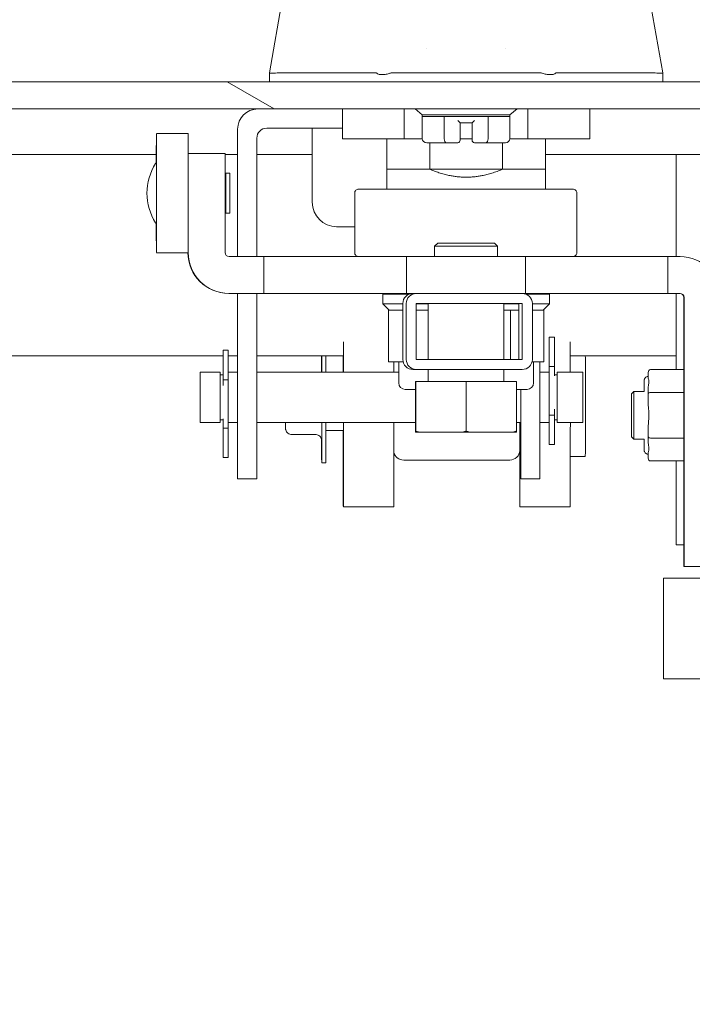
# Model space of a CAD drawing. Header units: inches. Extents: x 15 to 411, y 12 to 253.
# Tile 30 of 88: x 276.71 to 280.05, y 69.62 to 74.51. Entities that reach past the tile are written whole.
import ezdxf

# ---------------------------------------------------------------- set-up
doc = ezdxf.new("R2010")
doc.units = ezdxf.units.IN
doc.header["$LTSCALE"] = 25
doc.header["$MEASUREMENT"] = 0
doc.layers.get('0').update_dxf_attribs({"lineweight": 0})
for name, color, linetype, lineweight in [('Dimension (ANSI)', 7, 'Continuous', 5), ('Hatch (ANSI)', 7, 'Continuous', 5), ('Visible (ANSI)', 7, 'Continuous', 5)]:
    doc.layers.add(name, color=color, linetype=linetype, lineweight=lineweight)
doc.styles.add('ROMANS', font='tahoma.ttf')
doc.dimstyles.new('Default (ANSI)', dxfattribs={"dimscale": 25, "dimtxt": 0.07, "dimasz": 0.07, "dimexe": 0.125, "dimexo": 0.0625, "dimgap": 0.031496, "dimtad": 0, "dimtih": 1, "dimtoh": 1, "dimrnd": 1e-08, "dimzin": 0, "dimdsep": 46, "dimtxsty": 'ROMANS', "dimblk": 'Filled-1', "dimcen": 0.09, "dimdle": 0.393701, "dimclrd": 256, "dimclre": 256, "dimclrt": 256, "dimadec": 0, "dimazin": 0, "dimtfac": 0.928571, "dimtofl": 0, "dimtmove": 0, "dimatfit": 3, "dimfxl": 0, "dimtolj": 1, "dimtzin": 0, "dimlwd": -1, "dimlwe": -1, "dimarcsym": 0})

# ---------------------------------------------------------------- blocks, each defined once
blk = doc.blocks.new('Filled-1')
at = {"color": 0}
for p, q in [((0, 0), (-1, 0.1786)), ((-1, 0.1786), (-1, -0.1786)), ((-1, 0), (0, 0)), ((-1, -0.1786), (0, 0))]:
    blk.add_line(p, q, dxfattribs=at)
at = {"color": 0, "flags": 128}
blk.add_lwpolyline([(-1, -0.1786), (0, 0)], dxfattribs=at)
at = {"color": 0}
blk.add_solid([(-1, -0.1786), (0, 0), (-1, 0.1786), (-1, -0.1786)], dxfattribs=at)
blk = doc.blocks.new('*D27')
at = {"layer": 'Defpoints', "color": 0}
for p in [(280.6536, 80.2035), (248.0911, 73.6121), (280.6536, 73.6121)]:
    blk.add_point(p, dxfattribs=at)
at = {"layer": 'Dimension (ANSI)'}
for p, q in [((248.0911, 75.1746), (248.0911, 83.3285)), ((280.6536, 75.1746), (280.6536, 83.3285)), ((249.8411, 80.2035), (255.8097, 80.2035)), ((278.9036, 80.2035), (272.8725, 80.2035))]:
    blk.add_line(p, q, dxfattribs=at)
at = {"layer": 'Dimension (ANSI)', "xscale": 1.75000000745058, "yscale": 1.75000000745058, "zscale": 1.75000000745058, "rotation": 180}
blk.add_blockref('Filled-1', (248.0911, 80.2035), dxfattribs=at)
at = {"layer": 'Dimension (ANSI)', "xscale": 1.75000000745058, "yscale": 1.75000000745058, "zscale": 1.75000000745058}
blk.add_blockref('Filled-1', (280.6536, 80.2035), dxfattribs=at)
at = {"layer": 'Dimension (ANSI)', "insert": (264.3411, 80.2035), "char_height": 1.75, "attachment_point": 5, "style": 'ROMANS'}
blk.add_mtext('\\A1;\\fTahoma|b0|i0;\\H1.7500;(32.56) (2 PL.)\\P\\fTahoma|b0|i0;\\H1.7500;OPENING', dxfattribs=at)
blk = doc.blocks.new('*D29')
at = {"layer": 'Defpoints', "color": 0}
for p in [(280.6536, 80.2035), (280.6536, 73.6121), (284.6536, 73.6121)]:
    blk.add_point(p, dxfattribs=at)
at = {"layer": 'Dimension (ANSI)'}
for p, q in [((280.6536, 75.1746), (280.6536, 83.3285)), ((284.6536, 75.1746), (284.6536, 83.3285)), ((278.9036, 80.2035), (277.1536, 80.2035)), ((286.4036, 80.2035), (290.6641, 80.2035))]:
    blk.add_line(p, q, dxfattribs=at)
at = {"layer": 'Dimension (ANSI)', "xscale": 1.75000000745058, "yscale": 1.75000000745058, "zscale": 1.75000000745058}
blk.add_blockref('Filled-1', (280.6536, 80.2035), dxfattribs=at)
at = {"layer": 'Dimension (ANSI)', "xscale": 1.75000000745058, "yscale": 1.75000000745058, "zscale": 1.75000000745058, "rotation": 180}
blk.add_blockref('Filled-1', (284.6536, 80.2035), dxfattribs=at)
at = {"layer": 'Dimension (ANSI)', "insert": (296.2919, 80.2035), "char_height": 1.75, "attachment_point": 5, "style": 'ROMANS'}
blk.add_mtext('\\A1;\\fTahoma|b0|i0;\\H1.7500;4.00\\P\\fTahoma|b0|i0;\\H1.7500;MULLION\\P\\fTahoma|b0|i0;\\H1.7500;WIDTH', dxfattribs=at)
blk = doc.blocks.new('*D30')
at = {"layer": 'Defpoints', "color": 0}
for p in [(317.0911, 86.2008), (248.0911, 73.6121), (317.0911, 73.6121)]:
    blk.add_point(p, dxfattribs=at)
at = {"layer": 'Dimension (ANSI)'}
for p, q in [((248.0911, 75.1746), (248.0911, 89.3258)), ((317.0911, 75.1746), (317.0911, 89.3258)), ((249.8411, 86.2008), (272.5859, 86.2008)), ((315.3411, 86.2008), (292.5963, 86.2008))]:
    blk.add_line(p, q, dxfattribs=at)
at = {"layer": 'Dimension (ANSI)', "xscale": 1.75000000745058, "yscale": 1.75000000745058, "zscale": 1.75000000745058, "rotation": 180}
blk.add_blockref('Filled-1', (248.0911, 86.2008), dxfattribs=at)
at = {"layer": 'Dimension (ANSI)', "xscale": 1.75000000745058, "yscale": 1.75000000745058, "zscale": 1.75000000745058}
blk.add_blockref('Filled-1', (317.0911, 86.2008), dxfattribs=at)
at = {"layer": 'Dimension (ANSI)', "insert": (282.5911, 86.2008), "char_height": 1.75, "attachment_point": 5, "style": 'ROMANS'}
blk.add_mtext('\\A1;\\fTahoma|b0|i0;\\H1.7500;(69.00) OPENING', dxfattribs=at)

msp = doc.modelspace()

# ---------------------------------------------------------------- hatches: boundary and pattern name
at = {"layer": 'Hatch (ANSI)'}
h = msp.add_hatch(dxfattribs=at)
h.set_pattern_fill('ANSI31', color=256, scale=25, angle=105, style=0)
edge = h.paths.add_edge_path()
edge.add_line((281.47776, 73.97151), (281.47776, 73.19926))
edge.add_line((281.47776, 73.19926), (281.61176, 73.19926))
edge.add_line((281.61176, 73.19926), (281.61176, 73.97151))
edge.add_ellipse((281.38401, 73.97151), major_axis=(0.22775, 0), ratio=1, start_angle=0, end_angle=90)
edge.add_line((281.38401, 74.19926), (247.33951, 74.19926))
edge.add_ellipse((247.33951, 73.97151), major_axis=(0, 0.22775), ratio=1, start_angle=0, end_angle=90)
edge.add_line((247.11176, 73.97151), (247.11176, 73.32926))
edge.add_line((247.11176, 73.32926), (247.21262, 73.32926))
edge.add_line((247.21262, 73.32926), (247.24576, 73.32926))
edge.add_line((247.24576, 73.32926), (247.24576, 73.38291))
edge.add_line((247.24576, 73.38291), (247.24576, 73.82762))
edge.add_line((247.24576, 73.82762), (247.24576, 73.97151))
edge.add_ellipse((247.33951, 73.97151), major_axis=(-0.09375, 0), ratio=1, start_angle=270, end_angle=360, ccw=False)
edge.add_line((247.33951, 74.06526), (281.38401, 74.06526))
edge.add_ellipse((281.38401, 73.97151), major_axis=(0, 0.09375), ratio=1, start_angle=270, end_angle=360, ccw=False)
h = msp.add_hatch(dxfattribs=at)
h.set_pattern_fill('ANSI31', color=256, scale=25, style=0)
edge = h.paths.add_edge_path()
edge.add_ellipse((246.56885, 72.74612), major_axis=(0, 0.22775), ratio=1, start_angle=0, end_angle=90)
edge.add_line((246.3411, 72.74612), (246.3411, 61.13912))
edge.add_ellipse((246.63135, 61.13912), major_axis=(-0.29025, 0), ratio=1, start_angle=0, end_angle=90)
edge.add_line((246.63135, 60.84887), (319.80085, 60.84887))
edge.add_ellipse((319.80085, 61.13912), major_axis=(0, -0.29025), ratio=1, start_angle=0, end_angle=90)
edge.add_line((320.0911, 61.13912), (320.0911, 72.74612))
edge.add_ellipse((319.86335, 72.74612), major_axis=(0.22775, 0), ratio=1, start_angle=0, end_angle=90)
edge.add_line((319.86335, 72.97387), (317.31885, 72.97387))
edge.add_ellipse((317.31885, 73.06762), major_axis=(0, -0.09375), ratio=1, start_angle=270, end_angle=360, ccw=False)
edge.add_line((317.2251, 73.06762), (317.2251, 73.61212))
edge.add_ellipse((317.31885, 73.61212), major_axis=(-0.09375, 0), ratio=1, start_angle=270, end_angle=360, ccw=False)
edge.add_line((317.31885, 73.70587), (317.7161, 73.70587))
edge.add_line((317.7161, 73.70587), (317.7161, 73.83987))
edge.add_line((317.7161, 73.83987), (317.31885, 73.83987))
edge.add_ellipse((317.31885, 73.61212), major_axis=(0, 0.22775), ratio=1, start_angle=0, end_angle=90)
edge.add_line((317.0911, 73.61212), (317.0911, 73.06762))
edge.add_ellipse((317.31885, 73.06762), major_axis=(-0.22775, 0), ratio=1, start_angle=0, end_angle=90)
edge.add_line((317.31885, 72.83987), (319.86335, 72.83987))
edge.add_ellipse((319.86335, 72.74612), major_axis=(0, 0.09375), ratio=1, start_angle=270, end_angle=360, ccw=False)
edge.add_line((319.9571, 72.74612), (319.9571, 61.13912))
edge.add_ellipse((319.80085, 61.13912), major_axis=(0.15625, 0), ratio=1, start_angle=270, end_angle=360, ccw=False)
edge.add_line((319.80085, 60.98287), (300.41953, 60.98287))
edge.add_line((300.41953, 60.98287), (300.24275, 60.98287))
edge.add_line((300.24275, 60.98287), (294.93945, 60.98287))
edge.add_line((294.93945, 60.98287), (294.76267, 60.98287))
edge.add_line((294.76267, 60.98287), (272.54453, 60.98287))
edge.add_line((272.54453, 60.98287), (272.36775, 60.98287))
edge.add_line((272.36775, 60.98287), (267.06445, 60.98287))
edge.add_line((267.06445, 60.98287), (266.88767, 60.98287))
edge.add_line((266.88767, 60.98287), (246.63135, 60.98287))
edge.add_ellipse((246.63135, 61.13912), major_axis=(0, -0.15625), ratio=1, start_angle=270, end_angle=360, ccw=False)
edge.add_line((246.4751, 61.13912), (246.4751, 72.74612))
edge.add_ellipse((246.56885, 72.74612), major_axis=(-0.09375, 0), ratio=1, start_angle=270, end_angle=360, ccw=False)
edge.add_line((246.56885, 72.83987), (247.86335, 72.83987))
edge.add_ellipse((247.86335, 73.06762), major_axis=(0, -0.22775), ratio=1, start_angle=0, end_angle=90)
edge.add_line((248.0911, 73.06762), (248.0911, 73.61212))
edge.add_ellipse((247.86335, 73.61212), major_axis=(0.22775, 0), ratio=1, start_angle=0, end_angle=90)
edge.add_line((247.86335, 73.83987), (247.4661, 73.83987))
edge.add_line((247.4661, 73.83987), (247.4661, 73.70587))
edge.add_line((247.4661, 73.70587), (247.86335, 73.70587))
edge.add_ellipse((247.86335, 73.61212), major_axis=(0, 0.09375), ratio=1, start_angle=270, end_angle=360, ccw=False)
edge.add_line((247.9571, 73.61212), (247.9571, 73.06762))
edge.add_ellipse((247.86335, 73.06762), major_axis=(0.09375, 0), ratio=1, start_angle=270, end_angle=360, ccw=False)
edge.add_line((247.86335, 72.97387), (247.48835, 72.97387))
edge.add_line((247.48835, 72.97387), (246.86335, 72.97387))
edge.add_line((246.86335, 72.97387), (246.56885, 72.97387))
h = msp.add_hatch(dxfattribs=at)
h.set_pattern_fill('ANSI31', color=256, scale=25, style=0)
edge = h.paths.add_edge_path()
edge.add_ellipse((278.67704, 72.82305), major_axis=(-0.05, 0), ratio=1, start_angle=0, end_angle=90)
edge.add_line((278.67704, 72.77305), (279.20304, 72.77305))
edge.add_ellipse((279.20304, 72.82305), major_axis=(0.05, 0), ratio=1, start_angle=270, end_angle=360)
edge.add_line((279.25304, 72.82305), (279.25304, 73.10005))
edge.add_ellipse((279.20304, 73.10005), major_axis=(0.05, 0), ratio=1, start_angle=0, end_angle=90)
edge.add_line((279.20304, 73.15005), (278.67704, 73.15005))
edge.add_ellipse((278.67704, 73.10005), major_axis=(-0.05, 0), ratio=1, start_angle=270, end_angle=360)
edge.add_line((278.62704, 73.10005), (278.62704, 72.82305))
h.paths.add_polyline_path([(278.67704, 72.82305), (278.67704, 73.10005), (279.20304, 73.10005), (279.20304, 72.82305)], flags=0)

# ---------------------------------------------------------------- linework, layer by layer
at = {"layer": 'Visible (ANSI)'}
for p, q in [((278.06556, 74.91134), (277.94788, 74.24391)), ((279.78295, 74.91134), (279.90063, 74.24391)), ((278.72741, 74.36705), (278.72741, 74.36705)), ((279.12111, 74.36705), (279.12111, 74.36705)), ((281.38401, 74.19926), (247.33951, 74.19926)), ((277.94788, 74.19926), (277.94788, 74.24391)), ((277.98706, 74.24391), (278.4786, 74.24391)), ((278.55179, 74.24391), (279.29672, 74.24391)), ((279.36991, 74.24391), (279.86145, 74.24391)), ((279.90063, 74.19926), (279.90063, 74.24391)), ((247.33951, 74.06526), (281.38401, 74.06526)), ((278.31054, 73.91678), (278.31054, 74.06526)), ((278.6174, 73.91678), (278.6174, 74.06526)), ((278.70674, 74.03587), (278.67074, 74.06526)), ((279.14178, 74.03587), (279.17777, 74.06526)), ((279.23111, 73.91678), (279.23111, 74.06526)), ((279.53797, 73.91678), (279.53797, 74.06526)), ((279.14178, 74.03587), (278.70674, 74.03587)), ((278.70674, 74.03587), (278.70674, 74.028)), ((278.70674, 73.91776), (278.70674, 74.028)), ((278.70674, 74.028), (278.8155, 74.028)), ((278.8155, 73.91776), (278.8155, 74.028)), ((278.8155, 74.028), (279.03302, 74.028)), ((278.89473, 73.9965), (278.88292, 74.00831)), ((278.95378, 73.9965), (278.96559, 74.00831)), ((279.03302, 73.91776), (279.03302, 74.028)), ((279.03302, 74.028), (279.14178, 74.028)), ((279.14178, 74.03587), (279.14178, 74.028)), ((279.14178, 73.91776), (279.14178, 74.028)), ((277.79026, 73.96526), (277.79026, 73.33312)), ((277.93526, 73.97026), (278.31054, 73.97026)), ((278.16026, 73.97026), (278.16026, 73.60226)), ((278.89473, 73.91776), (278.89473, 73.9965)), ((278.89473, 73.9965), (278.95378, 73.9965)), ((278.95378, 73.9965), (278.95378, 73.91776)), ((277.54434, 73.94294), (277.38686, 73.94294)), ((277.88526, 73.92026), (277.88526, 73.33312)), ((278.31054, 73.91678), (278.6174, 73.91678)), ((278.53055, 73.91678), (278.53055, 73.76619)), ((278.6174, 73.91678), (278.70676, 73.91678)), ((278.89473, 73.91776), (278.89473, 73.90989)), ((278.89473, 73.91678), (278.95378, 73.91678)), ((278.95378, 73.90989), (278.95378, 73.91776)), ((279.14175, 73.91678), (279.23111, 73.91678)), ((279.23111, 73.91678), (279.53797, 73.91678)), ((279.31796, 73.91678), (279.31796, 73.76619)), ((278.77105, 73.89808), (278.72947, 73.89808)), ((278.74384, 73.89808), (278.74384, 73.76619)), ((278.82686, 73.89808), (278.78528, 73.89808)), ((278.88292, 73.89808), (278.82686, 73.89808)), ((279.02165, 73.89808), (278.96559, 73.89808)), ((279.06323, 73.89808), (279.02165, 73.89808)), ((279.11904, 73.89808), (279.07746, 73.89808)), ((279.10467, 73.89808), (279.10467, 73.76619)), ((277.38657, 73.83987), (248.0911, 73.83987)), ((277.54504, 73.84452), (277.54462, 73.84452)), ((277.54504, 73.84452), (277.54504, 73.3528)), ((277.54504, 73.84452), (277.72811, 73.84452)), ((277.72811, 73.84452), (277.72811, 73.3528)), ((277.79026, 73.83987), (277.72811, 73.83987)), ((278.16026, 73.83987), (277.88526, 73.83987)), ((279.9661, 73.83987), (279.31796, 73.83987)), ((279.9661, 73.33312), (279.9661, 73.83987)), ((279.9661, 73.83987), (280.88135, 73.83987)), ((278.53055, 73.76619), (278.53058, 73.76619)), ((278.53055, 73.76484), (278.53055, 73.66776)), ((278.53058, 73.76619), (278.74378, 73.76619)), ((278.74378, 73.76619), (278.74384, 73.76619)), ((279.10142, 73.76619), (278.74709, 73.76619)), ((279.10467, 73.76619), (279.10473, 73.76619)), ((279.10473, 73.76619), (279.31793, 73.76619)), ((279.31793, 73.76619), (279.31796, 73.76619)), ((279.31796, 73.66776), (279.31796, 73.76484)), ((277.72811, 73.72444), (277.73135, 73.72444)), ((277.73135, 73.74609), (277.75103, 73.74609)), ((279.45378, 73.66776), (278.39079, 73.66776)), ((278.37111, 73.3528), (278.37111, 73.64808)), ((279.47347, 73.3528), (279.47347, 73.64808)), ((277.72811, 73.5709), (277.73135, 73.5709)), ((277.73135, 73.54924), (277.75103, 73.54924)), ((278.28126, 73.48126), (278.37111, 73.48126)), ((278.78312, 73.40005), (278.76749, 73.38442)), ((279.07999, 73.38442), (278.76749, 73.38442)), ((278.76749, 73.38442), (278.76749, 73.33312)), ((278.78312, 73.40005), (279.06437, 73.40005)), ((279.06437, 73.40005), (279.07999, 73.38442)), ((279.07999, 73.38442), (279.07999, 73.33312)), ((277.54434, 73.35239), (277.38686, 73.35239)), ((277.7478, 73.33312), (277.92025, 73.33312)), ((277.92025, 73.33312), (278.62887, 73.33312)), ((277.92025, 73.15005), (277.92025, 73.33312)), ((278.62887, 73.33312), (279.21942, 73.33312)), ((278.62887, 73.15005), (278.62887, 73.33312)), ((279.21942, 73.33312), (279.92573, 73.33312)), ((279.21942, 73.15005), (279.21942, 73.33312)), ((279.98598, 73.33312), (279.92573, 73.33312)), ((279.92573, 73.15005), (279.92573, 73.33312)), ((277.7478, 73.15005), (277.74639, 73.15005)), ((277.7478, 73.15005), (277.92025, 73.15005)), ((277.79026, 73.15005), (277.79026, 72.41776)), ((277.88526, 73.15005), (277.88526, 72.41776)), ((277.92025, 73.15005), (278.62887, 73.15005)), ((278.51087, 73.14612), (278.64077, 73.14612)), ((278.51087, 73.14612), (278.51087, 73.09887)), ((278.62887, 73.15005), (278.66114, 73.15005)), ((278.67704, 73.15005), (278.66114, 73.15005)), ((279.20304, 73.15005), (278.67704, 73.15005)), ((279.20304, 73.15005), (279.21942, 73.15005)), ((279.21942, 73.15005), (279.92573, 73.15005)), ((279.22247, 73.14612), (279.33764, 73.14612)), ((279.29026, 73.15005), (279.29026, 73.14612)), ((279.33764, 73.14612), (279.33764, 73.09887)), ((279.98598, 73.15005), (279.92573, 73.15005)), ((279.9661, 72.77209), (279.9661, 73.15005)), ((280.00426, 72.77209), (280.00426, 73.13036)), ((280.00567, 71.79612), (280.00567, 73.13036)), ((278.51087, 73.09887), (278.6102, 73.09887)), ((278.54237, 73.06738), (278.51087, 73.09887)), ((278.6102, 73.10005), (278.6102, 72.82305)), ((278.62704, 73.10005), (278.62704, 72.82305)), ((278.67704, 72.82305), (278.67704, 73.10005)), ((278.67704, 73.10005), (279.20304, 73.10005)), ((278.67704, 73.09887), (278.73624, 73.09887)), ((278.73624, 72.82305), (278.73624, 73.10005)), ((279.11124, 72.82305), (279.11124, 73.10005)), ((279.11124, 73.09887), (279.1862, 73.09887)), ((279.1862, 72.82305), (279.1862, 73.10005)), ((279.20304, 73.10005), (279.20304, 72.82305)), ((279.25304, 72.82305), (279.25304, 73.10005)), ((279.25304, 73.09887), (279.33764, 73.09887)), ((279.30615, 73.06738), (279.33764, 73.09887)), ((278.54446, 73.06738), (278.5392, 73.06738)), ((278.5392, 73.06738), (278.5392, 72.81147)), ((278.54446, 73.06738), (278.6102, 73.06738)), ((278.67704, 73.06738), (278.73624, 73.06738)), ((279.11124, 73.06738), (279.13563, 73.06738)), ((279.14482, 73.06738), (279.13563, 73.06738)), ((279.14874, 73.06738), (279.14482, 73.06738)), ((279.14482, 73.06738), (279.14482, 72.82305)), ((279.14874, 73.06738), (279.1862, 73.06738)), ((279.25304, 73.06738), (279.30615, 73.06738)), ((279.30931, 73.06738), (279.30615, 73.06738)), ((279.30931, 73.06738), (279.30931, 72.81147)), ((279.33647, 72.93361), (279.33647, 72.78711)), ((279.33647, 72.93361), (279.36247, 72.93361)), ((279.36247, 72.93361), (279.36247, 72.78711)), ((280.00481, 72.89455), (280.00481, 72.77209)), ((280.00512, 72.70276), (280.00512, 72.89455)), ((277.71776, 72.83987), (248.0911, 72.83987)), ((277.71776, 72.7224), (277.71776, 72.8689)), ((277.74376, 72.8689), (277.71776, 72.8689)), ((277.74376, 72.7224), (277.74376, 72.8689)), ((277.79026, 72.83987), (277.74376, 72.83987)), ((278.31514, 72.83987), (277.88526, 72.83987)), ((279.9661, 72.83987), (279.44141, 72.83987)), ((278.61156, 72.81147), (278.5392, 72.81147)), ((278.58961, 72.81147), (278.58961, 72.70616)), ((279.20304, 72.82305), (278.67704, 72.82305)), ((279.30931, 72.81147), (279.25168, 72.81147)), ((279.2589, 72.81147), (279.2589, 72.70616)), ((279.29026, 72.81147), (279.29026, 72.41776)), ((279.33647, 72.74763), (279.33647, 72.78711)), ((279.33647, 72.78711), (279.36247, 72.78711)), ((279.36247, 72.78711), (279.36247, 72.74202)), ((277.60376, 72.75951), (277.60376, 72.51001)), ((277.60376, 72.75951), (277.70376, 72.75951)), ((277.70376, 72.75951), (277.70376, 72.51001)), ((277.71776, 72.74676), (277.70376, 72.74676)), ((277.74376, 72.75951), (277.79026, 72.75951)), ((277.88526, 72.75951), (278.58961, 72.75951)), ((278.6602, 72.77305), (278.67704, 72.77305)), ((278.67704, 72.77305), (279.20304, 72.77305)), ((278.73624, 72.7163), (278.73624, 72.77305)), ((279.11124, 72.7163), (279.11124, 72.77305)), ((279.29026, 72.75951), (279.33647, 72.75951)), ((279.33647, 72.74763), (279.33647, 72.57195)), ((279.37647, 72.74676), (279.36247, 72.74676)), ((279.37647, 72.51001), (279.37647, 72.75951)), ((279.37647, 72.75951), (279.50376, 72.75951)), ((279.50376, 72.75951), (279.50376, 72.51001)), ((279.8278, 72.75849), (279.82776, 72.73863)), ((280.00497, 72.77209), (279.83961, 72.77209)), ((280.00522, 72.6589), (280.00497, 72.77209)), ((277.71776, 72.7224), (277.74376, 72.7224)), ((277.71776, 72.69413), (277.71776, 72.7224)), ((277.74376, 72.7224), (277.74376, 72.69756)), ((277.74376, 72.52189), (277.74376, 72.69756)), ((278.67356, 72.71255), (278.67393, 72.71255)), ((278.67356, 72.71255), (278.67356, 72.46698)), ((278.67393, 72.71255), (278.92411, 72.71255)), ((278.67393, 72.71255), (278.67393, 72.46698)), ((278.92411, 72.71255), (279.17393, 72.71255)), ((278.92411, 72.71255), (278.92411, 72.46698)), ((279.17393, 72.71255), (279.17393, 72.46698)), ((278.62209, 72.67368), (278.67356, 72.67368)), ((279.17393, 72.67368), (279.22642, 72.67368)), ((279.19526, 72.67368), (279.19526, 72.41776)), ((279.74512, 72.65201), (279.75694, 72.66382)), ((279.80812, 72.66382), (279.75694, 72.66382)), ((280.00522, 72.6589), (279.83986, 72.6589)), ((280.00522, 72.43253), (280.00522, 72.6589)), ((278.6737, 72.5563), (278.67378, 72.5563)), ((278.6737, 72.46255), (278.6737, 72.5563)), ((278.67378, 72.5563), (278.67378, 72.46255)), ((279.33647, 72.54711), (279.33647, 72.57195)), ((279.36247, 72.54711), (279.33647, 72.54711)), ((279.33647, 72.54711), (279.33647, 72.40061)), ((279.36247, 72.57539), (279.36247, 72.54711)), ((279.36247, 72.54711), (279.36247, 72.40061)), ((277.60376, 72.51001), (277.70376, 72.51001)), ((277.71776, 72.52276), (277.70376, 72.52276)), ((277.71776, 72.4824), (277.71776, 72.52749)), ((277.74376, 72.52189), (277.74376, 72.4824)), ((277.74376, 72.51001), (277.79026, 72.51001)), ((277.88526, 72.51001), (278.67356, 72.51001)), ((279.17393, 72.51001), (279.19526, 72.51001)), ((279.19116, 72.51001), (279.1905, 72.37154)), ((279.29026, 72.51001), (279.33647, 72.51001)), ((279.37647, 72.52276), (279.36247, 72.52276)), ((279.37647, 72.51001), (279.50376, 72.51001)), ((277.74376, 72.4824), (277.71776, 72.4824)), ((277.71776, 72.3359), (277.71776, 72.4824)), ((277.74376, 72.3359), (277.74376, 72.4824)), ((278.17611, 72.45034), (278.05861, 72.45034)), ((278.3149, 72.46947), (278.22768, 72.46947)), ((278.67358, 72.46255), (278.6737, 72.46255)), ((278.67378, 72.46255), (278.6737, 72.46255)), ((278.67378, 72.46255), (278.67391, 72.46255)), ((278.67391, 72.46255), (278.68783, 72.46255)), ((278.68783, 72.46255), (278.91021, 72.46255)), ((278.91021, 72.46255), (278.93799, 72.46255)), ((278.93799, 72.46255), (279.16005, 72.46255)), ((279.16005, 72.46255), (279.17391, 72.46255)), ((277.79026, 72.23026), (277.79026, 72.41776)), ((277.88526, 72.41776), (277.88526, 72.23026)), ((279.19526, 72.23026), (279.19526, 72.41776)), ((279.29026, 72.41776), (279.29026, 72.23026)), ((279.33647, 72.40061), (279.36247, 72.40061)), ((279.74512, 72.43942), (279.75694, 72.4276)), ((279.80812, 72.4276), (279.75694, 72.4276)), ((280.00522, 72.43253), (279.83986, 72.43253)), ((280.00497, 72.31934), (280.00522, 72.43253)), ((279.82776, 72.3528), (279.8278, 72.33294)), ((280.00512, 72.18982), (280.00512, 72.38866)), ((277.74376, 72.3359), (277.71776, 72.3359)), ((278.22736, 72.30972), (278.20736, 72.30972)), ((279.14051, 72.32348), (278.61452, 72.32348)), ((279.51586, 72.34097), (279.44141, 72.34097)), ((280.00497, 72.31934), (279.83961, 72.31934)), ((279.9661, 71.90237), (279.9661, 72.31934)), ((280.00426, 71.79612), (280.00426, 72.31934)), ((280.00481, 72.31934), (280.00481, 72.18982)), ((277.79026, 72.23026), (277.88526, 72.23026)), ((279.19526, 72.23026), (279.29026, 72.23026)), ((278.31486, 72.09097), (278.56486, 72.09097)), ((279.19086, 72.09097), (279.44086, 72.09097)), ((280.00426, 71.90237), (279.9661, 71.90237)), ((280.00567, 71.79612), (280.00426, 71.79612)), ((280.00567, 71.79612), (280.18874, 71.79612)), ((279.9036, 71.73787), (279.9036, 71.23787)), ((279.9036, 71.73787), (280.9036, 71.73787)), ((279.9036, 71.23787), (280.9036, 71.23787))]:
    msp.add_line(p, q, dxfattribs=at)
for centre, radius, start, end in [((277.89026, 73.96526), 0.1, 90, 180), ((277.93526, 73.92026), 0.05, 90, 180), ((278.88292, 73.90989), 0.01181, 270, 0.00001), ((278.96559, 73.90989), 0.01181, 179.99999, 270), ((277.61571, 73.64767), 0.27559, 147.52073, 212.47927), ((278.39079, 73.64808), 0.01969, 89.99997, 180), ((279.45378, 73.64808), 0.01969, 0, 90.00003), ((278.28126, 73.60226), 0.121, 180, 270), ((277.7478, 73.3528), 0.01969, 180, 270), ((278.39079, 73.3528), 0.01969, 180, 270.00003), ((279.45378, 73.3528), 0.01969, 269.99997, 0), ((278.6602, 73.10005), 0.05, 90, 180), ((278.67704, 73.10005), 0.05, 90, 180), ((278.65838, 73.10005), 0.05, 89.99999, 112.86581), ((279.20304, 73.10005), 0.05, 0, 90), ((279.98458, 73.13036), 0.01969, 0, 90), ((279.98598, 73.13036), 0.01969, 0, 90), ((278.6602, 72.82305), 0.05, 180, 270), ((278.67704, 72.82305), 0.05, 180, 270), ((279.20304, 72.82305), 0.05, 270, 0), ((278.62209, 72.70616), 0.03248, 180, 270), ((278.73249, 72.7163), 0.00375, 270, 0), ((279.11499, 72.7163), 0.00375, 180, 270), ((279.22642, 72.70616), 0.03248, 270, 0)]:
    msp.add_arc(centre, radius, start, end, dxfattribs=at)
for centre, major_axis, ratio, start_param, end_param in [((278.49677, 73.79047), (-0.01824, 0.45345), 0.0577054, 6.2120366, 6.2808647), ((278.49677, 73.79047), (0.05671, 0.45334), 0.1723452, 0.0215571, 0.0903853), ((279.35174, 73.79047), (-0.05671, 0.45334), 0.1723452, 6.1928, 6.2616282), ((279.35174, 73.79047), (0.01824, 0.45345), 0.0577054, 0.0023206, 0.0711488), ((277.38686, 73.64767), (0, -0.29528), 0.0012735, 5.2374757, 10.4704876), ((277.54434, 73.64767), (0, -0.29528), 0.0012735, 0, 3.1415927), ((278.72947, 73.91776), (-0.02273, 0), 0.8660254, 0, 1.5707963), ((278.82686, 73.91776), (0, 0.01969), 0.5773503, 1.5707963, 3.1415927), ((279.02165, 73.91776), (0, 0.01969), 0.5773503, 3.1415927, 4.712389), ((279.11904, 73.91776), (0.02273, 0), 0.8660254, 4.712389, 6.2831853), ((278.78528, 73.90989), (0, -0.01181), 0.8209445, 6.2831701, 6.2834172), ((277.73135, 73.64767), (0, 0.09843), 0.0012735, 2.4654621, 6.9593158), ((277.73135, 73.64767), (0, 0.07677), 0.0012735, 3.1415926, 6.2831853), ((277.75103, 73.64767), (0, 0.09843), 0.0012735, 3.1415926, 6.2831853), ((277.74639, 73.3528), (0.00041, -0.20276), 0.9999992, 4.712389, 6.2811662), ((277.7478, 73.3528), (0, -0.20276), 0.9999992, 4.712389, 6.2831853), ((279.98598, 73.13036), (0, 0.20276), 0.9999992, 4.712389, 6.2831853), ((280.00497, 72.89455), (0, 0.12008), 0.0012735, 4.712389, 7.8539816), ((278.31486, 72.59097), (0, 0.5), 0.0012735, 5.056203, 5.4055877), ((279.44086, 72.59097), (0, 0.5), 0.0012735, 5.056203, 5.403503), ((278.20736, 72.59097), (0, 0.28125), 0.0012735, 0.4843099, 0.9282274), ((278.20736, 72.59097), (0, -0.28125), 0.0012735, 2.2133653, 2.6572829), ((278.22736, 72.59097), (0, -0.28125), 0.0012735, 2.2133653, 2.6572829), ((278.31486, 72.59097), (0, -0.5), 0.0012735, 4.1913165, 4.3685749), ((279.51586, 72.59097), (0, 0.25), 0.0012735, 3.1415927, 6.1895672), ((278.56486, 72.59097), (0, 0.5), 0.0012735, 5.056203, 5.1691077), ((279.83961, 72.75845), (0, 0.01364), 0.8660247, 0, 1.5707963), ((279.8278, 72.54571), (0, 0.19291), 0.0012735, 6.0606225, 6.2831853), ((279.75694, 72.54571), (0, -0.11811), 0.0012735, 6.2819118, 9.4260515), ((279.8278, 72.54571), (0, -0.19291), 0.0012735, 1.8718322, 2.3169584), ((279.83985, 72.65208), (-0.01181, -0.00001), 0.5773493, 4.7104787, 6.281275), ((278.20736, 72.59097), (0, -0.28125), 0.0012735, 5.3510211, 7.5619931), ((278.22736, 72.59097), (0, -0.28125), 0.0012735, 0, 1.2788078), ((278.31486, 72.59097), (0, -0.5), 0.0012735, 4.9578463, 7.691346), ((278.31486, 72.59097), (0, -0.125), 0.0012735, 6.0459864, 7.149448), ((278.56486, 72.59097), (0, -0.5), 0.0012735, 0, 1.4081607), ((279.19086, 72.59097), (0, -0.5), 0.0012735, 5.1760676, 7.691346), ((279.44086, 72.59097), (0, -0.5), 0.0012735, 0, 1.4081607), ((279.8278, 72.54571), (0, -0.19291), 0.0012735, 0.8246343, 1.2697605), ((279.83985, 72.43934), (-0.01181, 0.00001), 0.5773493, 0.0019103, 1.5727066), ((278.6145, 72.37178), (-0.05, 0.00024), 0.965925, 0.1974225, 1.5757168), ((279.1405, 72.37178), (0.05, -0.00024), 0.965925, 4.7173095, 6.2831853), ((279.8278, 72.54571), (0, -0.19291), 0.0012735, 0, 0.2225629), ((279.83961, 72.33297), (0, -0.01364), 0.8660247, 4.712389, 6.2831853), ((280.00497, 72.18982), (0, -0.12008), 0.0012735, 4.712389, 7.8539816)]:
    msp.add_ellipse(centre, major_axis=major_axis, ratio=ratio, start_param=start_param, end_param=end_param, dxfattribs=at)
msp.add_ellipse((279.74512, 72.54571), major_axis=(0, -0.1063), ratio=0.0012735, dxfattribs=at)
for points in [[(277.94788, 74.24391), (277.94788, 74.24391), (277.94788, 74.24391), (277.94788, 74.24391)], [(277.98706, 74.24391), (277.98691, 74.24391), (277.98676, 74.24391), (277.98662, 74.24391)], [(279.86189, 74.24391), (279.86175, 74.24391), (279.8616, 74.24391), (279.86145, 74.24391)], [(279.90063, 74.24391), (279.90063, 74.24391), (279.90063, 74.24391), (279.90063, 74.24391)], [(278.77106, 73.89808), (278.77105, 73.89808), (278.77105, 73.89808), (278.77105, 73.89808)], [(278.77105, 73.89808), (278.77105, 73.89808), (278.77106, 73.89808), (278.77106, 73.89808)], [(278.78528, 73.89807), (278.77972, 73.89807), (278.77532, 73.89807), (278.77106, 73.89807)], [(279.07745, 73.89807), (279.07318, 73.89807), (279.06879, 73.89807), (279.06323, 73.89807)], [(279.07746, 73.89808), (279.07746, 73.89808), (279.07746, 73.89808), (279.07745, 73.89808)]]:
    msp.add_open_spline(points, degree=3, dxfattribs=at)
for points, knots in [([(277.94788, 74.24391), (277.94788, 74.24349), (277.95113, 74.24328), (277.96413, 74.24328), (277.97383, 74.24349), (277.98662, 74.24391)], [-0.58964336, -0.58964336, -0.58964336, -0.58964336, -0.29484392, -0.29484392, 0, 0, 0, 0]), ([(278.48044, 74.24284), (278.48222, 74.24082), (278.48496, 74.23896), (278.49384, 74.23628), (278.49951, 74.23567), (278.51252, 74.23569), (278.5197, 74.23632), (278.53474, 74.23905), (278.54131, 74.241), (278.5462, 74.24284)], [-0.15703899, -0.15703899, -0.15703899, -0.15703899, -0.11893048, -0.11893048, -0.07913277, -0.07913277, -0.03979307, -0.03979307, 0, 0, 0, 0]), ([(279.30231, 74.24284), (279.30769, 74.24082), (279.31425, 74.23896), (279.32908, 74.23628), (279.33634, 74.23567), (279.34929, 74.23569), (279.35486, 74.23632), (279.36382, 74.23905), (279.36645, 74.241), (279.36807, 74.24284)], [-0.15702726, -0.15702726, -0.15702726, -0.15702726, -0.11892712, -0.11892712, -0.07913015, -0.07913015, -0.03979196, -0.03979196, 0, 0, 0, 0]), ([(279.86189, 74.24391), (279.87467, 74.24349), (279.88438, 74.24328), (279.89738, 74.24328), (279.90063, 74.24349), (279.90063, 74.24391)], [-0.58964336, -0.58964336, -0.58964336, -0.58964336, -0.29484392, -0.29484392, 0, 0, 0, 0]), ([(277.38323, 73.79566), (277.38332, 73.79581), (277.38345, 73.79595), (277.38372, 73.7962), (277.38388, 73.7963), (277.38424, 73.79647), (277.38444, 73.79653), (277.38486, 73.79658), (277.38507, 73.79657), (277.38548, 73.79649), (277.38569, 73.79641), (277.38605, 73.79621), (277.38621, 73.79607), (277.38642, 73.79584), (277.38648, 73.79577), (277.38658, 73.79561), (277.38662, 73.79553), (277.38669, 73.7954), (277.38671, 73.79534), (277.38676, 73.79521), (277.38679, 73.79513), (277.38681, 73.79503), (277.38682, 73.79499), (277.38683, 73.79491), (277.38684, 73.79488), (277.38685, 73.7948), (277.38685, 73.79477), (277.38686, 73.79467), (277.38686, 73.79464), (277.38687, 73.79447), (277.38687, 73.79432), (277.38688, 73.7934), (277.38689, 73.7921), (277.38692, 73.78631), (277.38694, 73.77975), (277.38698, 73.76257), (277.38699, 73.75185), (277.38702, 73.72752), (277.38703, 73.7136), (277.38704, 73.68435), (277.38704, 73.66865), (277.38705, 73.63746), (277.38704, 73.62157), (277.38703, 73.59161), (277.38702, 73.57715), (277.387, 73.55144), (277.38699, 73.53988), (277.38695, 73.52105), (277.38694, 73.51355), (277.38691, 73.50596), (277.3869, 73.504), (277.38688, 73.50202), (277.38688, 73.50152), (277.38687, 73.50101), (277.38687, 73.50088), (277.38686, 73.50073), (277.38686, 73.50069), (277.38685, 73.50059), (277.38686, 73.50056), (277.38683, 73.50038), (277.38682, 73.50032), (277.38678, 73.50017), (277.38676, 73.50012), (277.38671, 73.49999), (277.38668, 73.49992), (277.3866, 73.49975), (277.38654, 73.49966), (277.38639, 73.49945), (277.38629, 73.49934), (277.38602, 73.49911), (277.38585, 73.49901), (277.38548, 73.49885), (277.38528, 73.49879), (277.38486, 73.49875), (277.38464, 73.49877), (277.38424, 73.49886), (277.38404, 73.49895), (277.38368, 73.49916), (277.38352, 73.4993), (277.38333, 73.49953), (277.38328, 73.4996), (277.38323, 73.49968)], [0, 0, 0, 0, 0.00144, 0.00144, 0.0028596, 0.0028596, 0.0044545, 0.0044545, 0.0060603, 0.0060603, 0.0076671, 0.0076671, 0.0092714, 0.0092714, 0.0100448, 0.0100448, 0.0107505, 0.0107505, 0.0113062, 0.0113062, 0.0121479, 0.0121479, 0.0128837, 0.0128837, 0.0139567, 0.0139567, 0.0161559, 0.0161559, 0.0227429, 0.0227429, 0.0424988, 0.0424988, 0.1019397, 0.1019397, 0.2240613, 0.2240613, 0.34296, 0.34296, 0.461895, 0.461895, 0.5808199, 0.5808199, 0.6997431, 0.6997431, 0.8186662, 0.8186662, 0.9375906, 0.9375906, 1.0565205, 1.0565205, 1.1175254, 1.1175254, 1.1485711, 1.1485711, 1.1640843, 1.1640843, 1.1718119, 1.1718119, 1.1757144, 1.1757144, 1.1770974, 1.1770974, 1.1776683, 1.1776683, 1.1783992, 1.1783992, 1.1792351, 1.1792351, 1.1804233, 1.1804233, 1.1819188, 1.1819188, 1.1835137, 1.1835137, 1.1851199, 1.1851199, 1.1867266, 1.1867266, 1.1883301, 1.1883301, 1.1890354, 1.1890354, 1.1890354, 1.1890354]), ([(278.59724, 73.14611), (278.60097, 73.14769), (278.60491, 73.14881), (278.61146, 73.14984), (278.61407, 73.15005), (278.61667, 73.15005)], [0.410240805, 0.410240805, 0.410240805, 0.410240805, 0.44095256, 0.44095256, 0.460759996, 0.460759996, 0.460759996, 0.460759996]), ([(278.20718, 72.75951), (278.20718, 72.75952), (278.20718, 72.75953), (278.20721, 72.75977), (278.20723, 72.75999), (278.20727, 72.76047), (278.20729, 72.76071), (278.20731, 72.76109), (278.20731, 72.76123), (278.20733, 72.76151), (278.20733, 72.76161), (278.20734, 72.76184), (278.20734, 72.76187), (278.20734, 72.76187)], [0.116232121, 0.116232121, 0.116232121, 0.116232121, 0.116313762, 0.116313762, 0.118428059, 0.118428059, 0.121546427, 0.121546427, 0.124690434, 0.124690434, 0.129641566, 0.129641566, 0.139553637, 0.139553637, 0.139553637, 0.139553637]), ([(279.80795, 72.66382), (279.80797, 72.67428), (279.80798, 72.68358), (279.80802, 72.7013), (279.80804, 72.70888), (279.80807, 72.71557), (279.80808, 72.71705), (279.8081, 72.71851), (279.8081, 72.71884), (279.80812, 72.71942), (279.80811, 72.71953), (279.80816, 72.72035), (279.80818, 72.72054), (279.80821, 72.72091), (279.80823, 72.72106), (279.80828, 72.72147), (279.80831, 72.72176), (279.80842, 72.7224), (279.80849, 72.72276), (279.8087, 72.72375), (279.80887, 72.72439), (279.80946, 72.72622), (279.80998, 72.7274), (279.81155, 72.73022), (279.81276, 72.73179), (279.81566, 72.73458), (279.81742, 72.7358), (279.82119, 72.7376), (279.82325, 72.73821), (279.82614, 72.73858), (279.82697, 72.73863), (279.8278, 72.73863)], [1.08698475, 1.08698475, 1.08698475, 1.08698475, 1.19546954, 1.19546954, 1.33580791, 1.33580791, 1.39727871, 1.39727871, 1.42521453, 1.42521453, 1.43886664, 1.43886664, 1.44179734, 1.44179734, 1.44341404, 1.44341404, 1.44591293, 1.44591293, 1.4488359, 1.4488359, 1.45386111, 1.45386111, 1.46361802, 1.46361802, 1.47843018, 1.47843018, 1.49432463, 1.49432463, 1.51025617, 1.51025617, 1.51656914, 1.51656914, 1.51656914, 1.51656914]), ([(279.82798, 72.67667), (279.82798, 72.67827), (279.82803, 72.67986), (279.82835, 72.68542), (279.82883, 72.68924), (279.82986, 72.6966), (279.83041, 72.70007), (279.83108, 72.70577), (279.83128, 72.70805), (279.83142, 72.71185), (279.83141, 72.7134), (279.83124, 72.71701), (279.83102, 72.71899), (279.83013, 72.72429), (279.82928, 72.72715), (279.8283, 72.73082), (279.82804, 72.73193), (279.82788, 72.73325), (279.82786, 72.73357), (279.82785, 72.73387)], [-0.8497756, -0.8497756, -0.8497756, -0.8497756, -0.83312941, -0.83312941, -0.79015642, -0.79015642, -0.74711701, -0.74711701, -0.71631025, -0.71631025, -0.69398778, -0.69398778, -0.66278032, -0.66278032, -0.60587661, -0.60587661, -0.57682405, -0.57682405, -0.56720535, -0.56720535, -0.56720535, -0.56720535]), ([(279.82804, 72.60292), (279.82804, 72.60161), (279.82806, 72.6003), (279.82821, 72.59505), (279.82847, 72.59108), (279.82944, 72.57934), (279.83028, 72.57168), (279.83115, 72.55931), (279.83137, 72.55495), (279.8315, 72.54895), (279.83152, 72.54733), (279.83152, 72.54571)], [0.5672054, 0.5672054, 0.5672054, 0.5672054, 0.57682406, 0.57682406, 0.60587664, 0.60587664, 0.66278041, 0.66278041, 0.6939879, 0.6939879, 0.70562905, 0.70562905, 0.70562905, 0.70562905]), ([(279.83152, 72.54571), (279.83152, 72.54423), (279.83151, 72.54275), (279.83139, 72.53701), (279.83119, 72.5328), (279.83051, 72.52277), (279.82995, 72.51706), (279.8289, 72.50575), (279.82842, 72.50025), (279.82809, 72.4927), (279.82804, 72.4906), (279.82804, 72.48851)], [0.70562905, 0.70562905, 0.70562905, 0.70562905, 0.71631037, 0.71631037, 0.74711713, 0.74711713, 0.79015655, 0.79015655, 0.83312954, 0.83312954, 0.84977574, 0.84977574, 0.84977574, 0.84977574]), ([(278.05861, 72.45034), (278.05523, 72.45034), (278.05181, 72.4509), (278.04547, 72.45305), (278.04246, 72.45464), (278.03716, 72.45863), (278.0348, 72.46108), (278.03102, 72.46654), (278.02956, 72.46961), (278.02817, 72.47434), (278.02783, 72.47596), (278.02757, 72.47793), (278.02753, 72.47835), (278.02747, 72.479), (278.02745, 72.47925), (278.02741, 72.47973), (278.0274, 72.47995), (278.02738, 72.4803), (278.02738, 72.48043), (278.02737, 72.48073), (278.02736, 72.48086), (278.02735, 72.48125), (278.02735, 72.48144), (278.02734, 72.48226), (278.02734, 72.48299), (278.02731, 72.48714), (278.0273, 72.49292), (278.02728, 72.50363), (278.02727, 72.5067), (278.02727, 72.51001)], [0, 0, 0, 0, 0.02574199, 0.02574199, 0.05101821, 0.05101821, 0.07631095, 0.07631095, 0.10159904, 0.10159904, 0.11392595, 0.11392595, 0.11725961, 0.11725961, 0.11956204, 0.11956204, 0.12231422, 0.12231422, 0.12504219, 0.12504219, 0.12971019, 0.12971019, 0.14133178, 0.14133178, 0.17619731, 0.17619731, 0.2825806, 0.2825806, 0.31985241, 0.31985241, 0.31985241, 0.31985241]), ([(278.20734, 72.42006), (278.20734, 72.42006), (278.20734, 72.4201), (278.20733, 72.42042), (278.20732, 72.42051), (278.20731, 72.42082), (278.2073, 72.42105), (278.20726, 72.42154), (278.20725, 72.42172), (278.2072, 72.42221), (278.20717, 72.42255), (278.20708, 72.4233), (278.20702, 72.42373), (278.20683, 72.42489), (278.20668, 72.42563), (278.20614, 72.42789), (278.20565, 72.4294), (278.20399, 72.4335), (278.20254, 72.43601), (278.19876, 72.44087), (278.19629, 72.44318), (278.19079, 72.44688), (278.1877, 72.4483), (278.18178, 72.44995), (278.17893, 72.45034), (278.17611, 72.45034)], [1.45182684, 1.45182684, 1.45182684, 1.45182684, 1.46347364, 1.46347364, 1.4672192, 1.4672192, 1.47150601, 1.47150601, 1.4735372, 1.4735372, 1.47650766, 1.47650766, 1.47993646, 1.47993646, 1.48576209, 1.48576209, 1.49778442, 1.49778442, 1.51951077, 1.51951077, 1.54467352, 1.54467352, 1.56996084, 1.56996084, 1.59148462, 1.59148462, 1.59148462, 1.59148462]), ([(279.8278, 72.3528), (279.82742, 72.3528), (279.82705, 72.35281), (279.82554, 72.3529), (279.8244, 72.35306), (279.82124, 72.35381), (279.81923, 72.35464), (279.81565, 72.35686), (279.81403, 72.35826), (279.81136, 72.36147), (279.81026, 72.36331), (279.80912, 72.36618), (279.80882, 72.36716), (279.80853, 72.36847), (279.80846, 72.36881), (279.80834, 72.36949), (279.80829, 72.36983), (279.80822, 72.37046), (279.80819, 72.37074), (279.80816, 72.37112), (279.80815, 72.37125), (279.80814, 72.37153), (279.80813, 72.37165), (279.80812, 72.37197), (279.80811, 72.3721), (279.8081, 72.37262), (279.8081, 72.37295), (279.80808, 72.3748), (279.80806, 72.37712), (279.80803, 72.38641), (279.808, 72.39568), (279.80797, 72.41354), (279.80796, 72.42028), (279.80795, 72.42761)], [0, 0, 0, 0, 0.00287544, 0.00287544, 0.01153068, 0.01153068, 0.02766419, 0.02766419, 0.04359052, 0.04359052, 0.05951672, 0.05951672, 0.06722632, 0.06722632, 0.06999363, 0.06999363, 0.07286187, 0.07286187, 0.07607344, 0.07607344, 0.07863672, 0.07863672, 0.08278116, 0.08278116, 0.09210419, 0.09210419, 0.12003628, 0.12003628, 0.20416389, 0.20416389, 0.35372146, 0.35372146, 0.42956848, 0.42956848, 0.42956848, 0.42956848]), ([(279.82785, 72.35756), (279.82786, 72.35804), (279.82791, 72.35856), (279.82825, 72.36055), (279.82874, 72.36222), (279.8298, 72.36617), (279.83036, 72.36841), (279.83105, 72.37274), (279.83126, 72.37467), (279.83141, 72.37822), (279.83141, 72.37977), (279.83126, 72.38366), (279.83105, 72.38603), (279.83019, 72.39311), (279.82935, 72.3979), (279.8284, 72.40598), (279.82815, 72.40883), (279.828, 72.41276), (279.82798, 72.41375), (279.82798, 72.41476)], [-0.8497758, -0.8497758, -0.8497758, -0.8497758, -0.83312959, -0.83312959, -0.79015657, -0.79015657, -0.74711713, -0.74711713, -0.71631035, -0.71631035, -0.69398787, -0.69398787, -0.66278039, -0.66278039, -0.60587663, -0.60587663, -0.57682405, -0.57682405, -0.56720553, -0.56720553, -0.56720553, -0.56720553])]:
    msp.add_open_spline(points, degree=3, knots=knots, dxfattribs=at)
for points, weights in [([(278.53055, 73.76619), (278.53055, 73.76551), (278.53055, 73.76484)], [1.57142857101, 1.57271873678, 1.57398771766]), ([(278.74384, 73.76619), (278.83834, 73.72682), (278.92426, 73.72682)], [1.57142857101, 1.64999999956, 1.64999999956]), ([(279.10467, 73.76619), (279.01017, 73.72682), (278.92426, 73.72682)], [1.57142857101, 1.64999999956, 1.64999999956]), ([(279.31796, 73.76619), (279.31796, 73.76551), (279.31796, 73.76484)], [1.57142857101, 1.57271873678, 1.57398771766]), ([(278.67356, 72.46698), (278.67357, 72.46463), (278.67358, 72.46255)], [1, 1.00039648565, 1]), ([(278.67391, 72.46255), (278.67392, 72.46463), (278.67393, 72.46698)], [1, 1.00039648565, 1]), ([(278.67393, 72.46698), (278.68097, 72.46463), (278.68783, 72.46255)], [1, 1.00039648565, 1]), ([(278.91021, 72.46255), (278.91707, 72.46463), (278.92411, 72.46698)], [1, 1.00039648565, 1]), ([(278.92411, 72.46698), (278.93114, 72.46463), (278.93799, 72.46255)], [1, 1.00039648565, 1]), ([(279.16005, 72.46255), (279.16689, 72.46463), (279.17393, 72.46698)], [1, 1.00039648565, 1]), ([(279.17393, 72.46698), (279.17392, 72.46463), (279.17391, 72.46255)], [1, 1.00039648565, 1])]:
    msp.add_rational_spline(points, weights, degree=2, dxfattribs=at)

# ---------------------------------------------------------------- dimensions: what is measured, and where the dimension line sits
at = {"layer": 'Dimension (ANSI)'}
for base, p1, p2, text, picture, middle in [((317.0911, 86.20085), (248.0911, 73.61212), (317.0911, 73.61212), '\\fTahoma|b0|i0;\\H1.7500;(<>) OPENING', '*D30', (282.5911, 86.20085)), ((280.6536, 80.20353), (248.0911, 73.61212), (280.6536, 73.61212), '\\fTahoma|b0|i0;\\H1.7500;(<>) (2 PL.)\\P\\fTahoma|b0|i0;\\H1.7500;OPENING', '*D27', (264.3411, 80.20353)), ((280.6536, 80.20353), (284.6536, 73.61212), (280.6536, 73.61212), '\\fTahoma|b0|i0;\\H1.7500;<>\\P\\fTahoma|b0|i0;\\H1.7500;MULLION\\P\\fTahoma|b0|i0;\\H1.7500;WIDTH', '*D29', (296.29194, 80.20353))]:
    dim = msp.add_linear_dim(base=base, p1=p1, p2=p2, text=text, dimstyle='Default (ANSI)', override={"dimgap": 0.031496, "dimtih": 0, "dimtoh": 0, "dimdec": 2, "dimtol": 0, "dimlim": 0, "dimtp": 0, "dimtm": 0, "dimtdec": 2, "dimatfit": 1}, dxfattribs=at)
    dim.commit()
    dim.dimension.update_dxf_attribs({"geometry": picture, "text_midpoint": middle, "dimtype": 160})

doc.saveas('drawing.dxf')
